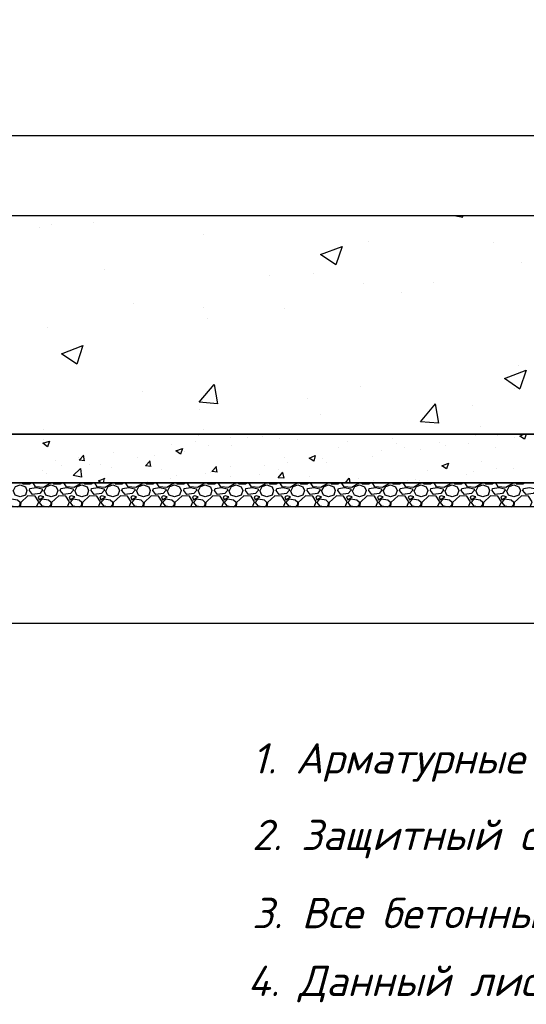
# Model space of a CAD drawing. Extents: x -119078 to 1619993, y 264752 to 340742.
# Tile 153 of 220: x 954782 to 958954, y 303143 to 311253. Entities that reach past the tile are written whole.
import ezdxf

# ---------------------------------------------------------------- set-up
doc = ezdxf.new("R2010")
doc.units = 0
doc.header["$MEASUREMENT"] = 0
doc.linetypes.add('CONTI', pattern=[0])
doc.layers.get('0').update_dxf_attribs({"color": 250, "linetype": 'CONTI'})
doc.layers.add('PDF _Геометрия', color=250, linetype='Continuous')
doc.layers.add('PDF _Текст', color=7, linetype='Continuous')
doc.styles.add('ICOCPEUR', font='isocpeui.ttf')
doc.styles.add('PDF ISOCPEUR Italic', font='isocpeui.ttf')

msp = doc.modelspace()

# ---------------------------------------------------------------- linework, layer by layer
at = {"layer": 'PDF _Геометрия', "color": 251, "lineweight": -3, "true_color": 0x535353}
for points in [[(940256.838, 310300.42), (966457.622, 310300.42)], [(940057.866, 306282.881), (966656.594, 306282.881)]]:
    msp.add_lwpolyline(points, dxfattribs=at)
at = {"layer": 'PDF _Геометрия', "color": 7, "lineweight": -3}
for points in [[(940358.44, 309640.002), (966356.02, 309640.002), (966356.02, 307840.789), (940358.44, 307840.789)], [(940155.235, 307840.789), (966559.225, 307840.789), (966559.225, 307438.612), (940155.235, 307438.612)], [(940057.866, 307438.612), (966656.594, 307438.612), (966656.594, 307239.64), (940057.866, 307239.64)]]:
    msp.add_lwpolyline(points, close=True, dxfattribs=at)
at = {"layer": 'PDF _Геометрия', "color": 8, "lineweight": -3, "true_color": 0x767676}
for points in [[(955391.4, 309584.968), (955391.4, 309584.968)], [(958359.044, 309640.002), (958431.013, 309627.302), (958426.779, 309640.002)], [(954942.655, 309542.633), (954942.655, 309542.633)], [(955044.257, 309568.034), (955044.257, 309568.034)], [(956297.357, 309483.365), (956297.357, 309483.365)], [(957656.292, 309428.33), (957656.292, 309428.33)], [(958680.786, 309419.863), (958680.786, 309419.863)], [(958917.859, 309254.759), (958917.859, 309254.759)], [(955480.302, 309199.724), (955480.302, 309199.724)], [(957199.08, 309165.857), (957199.08, 309165.857)], [(956835.004, 309144.689), (956835.004, 309144.689)], [(958189.706, 309085.421), (958189.706, 309085.421)], [(957613.958, 309076.954), (957613.958, 309076.954)], [(957922.999, 309004.986), (957922.999, 309004.986)], [(955717.375, 308911.85), (955717.375, 308911.85)], [(956297.357, 308886.449), (956297.357, 308886.449)], [(956962.008, 308877.982), (956962.008, 308877.982)], [(956326.991, 308793.314), (956326.991, 308793.314)], [(955014.623, 308721.345), (955014.623, 308721.345)], [(958900.925, 308209.098), (958773.922, 308298.001), (958951.726, 308365.736), (958900.925, 308213.332)], [(958888.225, 308408.07), (958888.225, 308408.07)], [(955793.577, 308192.165), (955793.577, 308192.165)], [(957584.324, 308230.266), (957584.324, 308230.266)], [(958858.591, 308213.332), (958858.591, 308213.332)], [(957148.279, 308137.13), (957148.279, 308137.13)], [(956263.489, 308039.761), (956263.489, 308039.761)], [(958202.407, 308090.562), (958232.041, 307929.691), (958083.87, 307942.391), (958206.64, 308090.562)], [(958507.215, 308077.862), (958507.215, 308077.862)], [(957258.349, 308001.66), (957258.349, 308001.66)], [(954980.756, 307874.656), (954980.756, 307874.656)], [(956293.123, 307878.89), (956293.123, 307878.89)], [(958574.95, 307904.29), (958574.95, 307904.29)], [(954976.522, 307794.221), (954976.522, 307794.221)], [(956255.022, 307828.088), (956255.022, 307828.088)], [(956517.496, 307815.388), (956517.496, 307815.388)], [(956661.433, 307811.155), (956661.433, 307811.155)], [(956779.97, 307819.621), (956779.97, 307819.621)], [(956923.907, 307802.688), (956923.907, 307802.688)], [(957067.844, 307794.221), (957067.844, 307794.221)], [(957851.031, 307802.688), (957851.031, 307802.688)], [(958536.849, 307828.088), (958536.849, 307828.088)], [(958718.887, 307832.322), (958718.887, 307832.322)], [(958858.591, 307811.155), (958858.591, 307811.155)], [(958951.726, 307840.789), (958939.026, 307798.454), (958900.925, 307823.855), (958934.792, 307840.789)], [(958943.259, 307811.155), (958943.259, 307811.155)], [(956034.883, 307751.886), (956034.883, 307751.886)], [(956229.622, 307777.287), (956229.622, 307777.287)], [(956335.458, 307743.419), (956335.458, 307743.419)], [(956525.963, 307747.653), (956525.963, 307747.653)], [(957406.519, 307726.486), (957406.519, 307726.486)], [(957478.488, 307777.287), (957478.488, 307777.287)], [(957757.895, 307705.318), (957757.895, 307705.318)], [(957884.898, 307760.353), (957884.898, 307760.353)], [(957948.4, 307730.719), (957948.4, 307730.719)], [(958083.87, 307709.552), (958083.87, 307709.552)], [(958236.274, 307768.82), (958236.274, 307768.82)], [(958291.309, 307743.419), (958291.309, 307743.419)], [(958477.581, 307764.587), (958477.581, 307764.587)], [(958697.72, 307726.486), (958697.72, 307726.486)], [(955078.125, 307624.883), (955078.125, 307624.883)], [(955268.63, 307650.284), (955268.63, 307650.284)], [(955319.431, 307620.65), (955272.863, 307624.883), (955310.964, 307667.217)], [(955315.198, 307620.65), (955306.731, 307667.217)], [(955556.504, 307688.385), (955556.504, 307688.385)], [(955751.243, 307646.05), (955751.243, 307646.05)], [(955890.946, 307667.217), (955890.946, 307667.217)], [(956140.719, 307696.852), (956140.719, 307696.852)], [(956962.008, 307650.284), (956962.008, 307650.284)], [(957275.282, 307641.817), (957275.282, 307641.817)], [(957690.16, 307654.517), (957690.16, 307654.517)], [(955128.926, 307578.315), (955128.926, 307578.315)], [(955353.299, 307586.782), (955353.299, 307586.782)], [(955446.435, 307591.016), (955446.435, 307591.016)], [(955535.337, 307561.381), (955535.337, 307561.381)], [(955865.546, 307574.082), (955818.978, 307578.315), (955857.079, 307620.65)], [(955861.312, 307574.082), (955852.845, 307620.65)], [(955945.981, 307544.448), (955945.981, 307544.448)], [(956411.66, 307527.514), (956365.092, 307531.747), (956403.193, 307574.082)], [(956407.426, 307527.514), (956398.96, 307574.082)], [(956517.496, 307574.082), (956517.496, 307574.082)], [(956796.903, 307578.315), (956796.903, 307578.315)], [(956911.206, 307548.681), (956911.206, 307548.681)], [(956987.408, 307603.716), (956987.408, 307603.716)], [(957304.917, 307603.716), (957304.917, 307603.716)], [(958587.65, 307616.416), (958587.65, 307616.416)], [(958710.42, 307552.915), (958710.42, 307552.915)], [(958850.124, 307557.148), (958850.124, 307557.148)], [(954968.055, 307540.214), (954968.055, 307540.214)], [(955001.923, 307514.814), (955001.923, 307514.814)], [(955450.668, 307438.612), (955429.501, 307455.545), (955484.536, 307476.713)], [(955471.835, 307438.612), (955480.302, 307476.713)], [(956026.416, 307476.713), (956026.416, 307476.713)], [(956072.984, 307497.88), (956072.984, 307497.88)], [(956314.291, 307514.814), (956314.291, 307514.814)], [(956352.392, 307527.514), (956352.392, 307527.514)], [(956517.496, 307493.646), (956517.496, 307493.646)], [(956758.802, 307510.58), (956758.802, 307510.58)], [(956945.074, 307523.28), (956957.774, 307476.713), (956911.206, 307480.946), (956949.307, 307527.514)], [(957165.213, 307493.646), (957165.213, 307493.646)], [(957465.787, 307438.612), (957495.422, 307476.713), (957499.655, 307438.612)], [(957571.624, 307476.713), (957571.624, 307476.713)], [(957698.627, 307459.779), (957698.627, 307459.779)], [(957978.034, 307459.779), (957978.034, 307459.779)], [(958037.302, 307468.246), (958037.302, 307468.246)], [(958143.138, 307540.214), (958143.138, 307540.214)], [(958464.88, 307510.58), (958464.88, 307510.58)], [(958515.682, 307531.747), (958515.682, 307531.747)], [(954730.983, 307375.11), (954747.916, 307408.977), (954786.017, 307421.678), (954828.352, 307404.744), (954841.052, 307375.11), (954828.352, 307337.009), (954786.017, 307324.309), (954743.683, 307337.009), (954726.749, 307375.11)], [(954802.951, 307438.612), (954807.185, 307430.145), (954862.219, 307430.145), (954874.92, 307438.612)], [(955031.557, 307438.612), (955027.324, 307430.145), (954976.522, 307400.511), (954913.021, 307404.744), (954891.854, 307438.612), (954896.087, 307438.612)], [(954984.989, 307375.11), (955001.923, 307408.977), (955040.024, 307421.678), (955082.358, 307404.744), (955095.059, 307375.11), (955082.358, 307337.009), (955040.024, 307324.309), (954997.69, 307337.009), (954980.756, 307375.11)], [(955056.958, 307438.612), (955061.191, 307430.145), (955116.226, 307430.145), (955128.926, 307438.612)], [(955285.564, 307438.612), (955281.33, 307430.145), (955230.529, 307400.511), (955167.027, 307404.744), (955145.86, 307438.612), (955150.094, 307438.612)], [(955238.996, 307375.11), (955255.93, 307408.977), (955294.031, 307421.678), (955336.365, 307404.744), (955349.065, 307375.11), (955336.365, 307337.009), (955294.031, 307324.309), (955251.696, 307337.009), (955234.762, 307375.11)], [(955310.964, 307438.612), (955315.198, 307430.145), (955370.233, 307430.145), (955382.933, 307438.612)], [(955539.57, 307438.612), (955535.337, 307430.145), (955484.536, 307400.511), (955421.034, 307404.744), (955399.867, 307438.612), (955404.1, 307438.612)], [(955493.003, 307375.11), (955509.936, 307408.977), (955548.037, 307421.678), (955590.372, 307404.744), (955603.072, 307375.11), (955590.372, 307337.009), (955548.037, 307324.309), (955505.703, 307337.009), (955488.769, 307375.11)], [(955564.971, 307438.612), (955569.205, 307430.145), (955624.239, 307430.145), (955636.94, 307438.612)], [(955793.577, 307438.612), (955789.344, 307430.145), (955738.542, 307400.511), (955675.041, 307404.744), (955653.873, 307438.612), (955658.107, 307438.612)], [(955747.009, 307375.11), (955763.943, 307408.977), (955802.044, 307421.678), (955844.378, 307404.744), (955857.079, 307375.11), (955844.378, 307337.009), (955802.044, 307324.309), (955759.71, 307337.009), (955742.776, 307375.11)], [(955818.978, 307438.612), (955823.211, 307430.145), (955878.246, 307430.145), (955890.946, 307438.612)], [(955835.912, 307451.312), (955835.912, 307451.312)], [(956047.584, 307438.612), (956043.35, 307430.145), (955992.549, 307400.511), (955929.047, 307404.744), (955907.88, 307438.612), (955912.114, 307438.612)], [(956001.016, 307375.11), (956017.95, 307408.977), (956056.051, 307421.678), (956098.385, 307404.744), (956111.085, 307375.11), (956098.385, 307337.009), (956056.051, 307324.309), (956013.716, 307337.009), (955996.782, 307375.11)], [(956072.984, 307438.612), (956077.218, 307430.145), (956132.253, 307430.145), (956144.953, 307438.612)], [(956132.253, 307442.845), (956132.253, 307442.845)], [(956301.59, 307438.612), (956297.357, 307430.145), (956246.556, 307400.511), (956183.054, 307404.744), (956161.887, 307438.612), (956166.12, 307438.612)], [(956255.022, 307375.11), (956271.956, 307408.977), (956310.057, 307421.678), (956352.392, 307404.744), (956365.092, 307375.11), (956352.392, 307337.009), (956310.057, 307324.309), (956267.723, 307337.009), (956250.789, 307375.11)], [(956326.991, 307438.612), (956331.224, 307430.145), (956386.259, 307430.145), (956398.96, 307438.612)], [(956555.597, 307438.612), (956551.364, 307430.145), (956500.562, 307400.511), (956437.061, 307404.744), (956415.893, 307438.612), (956420.127, 307438.612)], [(956509.029, 307375.11), (956525.963, 307408.977), (956564.064, 307421.678), (956606.398, 307404.744), (956619.099, 307375.11), (956606.398, 307337.009), (956564.064, 307324.309), (956521.729, 307337.009), (956504.796, 307375.11)], [(956580.998, 307438.612), (956585.231, 307430.145), (956640.266, 307430.145), (956652.966, 307438.612)], [(956809.604, 307438.612), (956805.37, 307430.145), (956754.569, 307400.511), (956691.067, 307404.744), (956669.9, 307438.612), (956674.133, 307438.612)], [(956763.036, 307375.11), (956779.97, 307408.977), (956818.071, 307421.678), (956860.405, 307404.744), (956873.105, 307375.11), (956860.405, 307337.009), (956818.071, 307324.309), (956775.736, 307337.009), (956758.802, 307375.11)], [(956835.004, 307438.612), (956839.238, 307430.145), (956894.273, 307430.145), (956906.973, 307438.612)], [(957063.61, 307438.612), (957059.377, 307430.145), (957008.575, 307400.511), (956945.074, 307404.744), (956923.907, 307438.612), (956928.14, 307438.612)], [(957017.042, 307375.11), (957033.976, 307408.977), (957072.077, 307421.678), (957114.412, 307404.744), (957127.112, 307375.11), (957114.412, 307337.009), (957072.077, 307324.309), (957029.743, 307337.009), (957012.809, 307375.11)], [(957089.011, 307438.612), (957093.244, 307430.145), (957148.279, 307430.145), (957160.979, 307438.612)], [(957317.617, 307438.612), (957313.383, 307430.145), (957262.582, 307400.511), (957199.08, 307404.744), (957177.913, 307438.612), (957182.147, 307438.612)], [(957271.049, 307375.11), (957287.983, 307408.977), (957326.084, 307421.678), (957368.418, 307404.744), (957381.119, 307375.11), (957368.418, 307337.009), (957326.084, 307324.309), (957283.749, 307337.009), (957266.816, 307375.11)], [(957343.018, 307438.612), (957347.251, 307430.145), (957402.286, 307430.145), (957414.986, 307438.612)], [(957571.624, 307438.612), (957567.39, 307430.145), (957516.589, 307400.511), (957453.087, 307404.744), (957431.92, 307438.612), (957436.153, 307438.612)], [(957525.056, 307375.11), (957541.989, 307408.977), (957580.09, 307421.678), (957622.425, 307404.744), (957635.125, 307375.11), (957622.425, 307337.009), (957580.09, 307324.309), (957537.756, 307337.009), (957520.822, 307375.11)], [(957597.024, 307438.612), (957601.258, 307430.145), (957656.292, 307430.145), (957668.993, 307438.612)], [(957825.63, 307438.612), (957821.397, 307430.145), (957770.595, 307400.511), (957707.094, 307404.744), (957685.927, 307438.612), (957690.16, 307438.612)], [(957779.062, 307375.11), (957795.996, 307408.977), (957834.097, 307421.678), (957876.432, 307404.744), (957889.132, 307375.11), (957876.432, 307337.009), (957834.097, 307324.309), (957791.763, 307337.009), (957774.829, 307375.11)], [(957851.031, 307438.612), (957855.264, 307430.145), (957910.299, 307430.145), (957922.999, 307438.612)], [(958079.637, 307438.612), (958075.403, 307430.145), (958024.602, 307400.511), (957961.1, 307404.744), (957939.933, 307438.612), (957944.167, 307438.612)], [(958033.069, 307375.11), (958050.003, 307408.977), (958088.104, 307421.678), (958130.438, 307404.744), (958143.138, 307375.11), (958130.438, 307337.009), (958088.104, 307324.309), (958045.769, 307337.009), (958028.835, 307375.11)], [(958075.403, 307455.545), (958075.403, 307455.545)], [(958105.037, 307438.612), (958109.271, 307430.145), (958164.306, 307430.145), (958177.006, 307438.612)], [(958333.643, 307438.612), (958329.41, 307430.145), (958278.609, 307400.511), (958215.107, 307404.744), (958193.94, 307438.612), (958198.173, 307438.612)], [(958287.076, 307375.11), (958304.009, 307408.977), (958342.11, 307421.678), (958384.445, 307404.744), (958397.145, 307375.11), (958384.445, 307337.009), (958342.11, 307324.309), (958299.776, 307337.009), (958282.842, 307375.11)], [(958359.044, 307438.612), (958363.278, 307430.145), (958418.312, 307430.145), (958431.013, 307438.612)], [(958384.445, 307442.845), (958384.445, 307442.845)], [(958587.65, 307438.612), (958583.417, 307430.145), (958532.615, 307400.511), (958469.114, 307404.744), (958447.946, 307438.612), (958452.18, 307438.612)], [(958541.082, 307375.11), (958558.016, 307408.977), (958596.117, 307421.678), (958638.451, 307404.744), (958651.152, 307375.11), (958638.451, 307337.009), (958596.117, 307324.309), (958553.783, 307337.009), (958536.849, 307375.11)], [(958613.051, 307438.612), (958617.284, 307430.145), (958672.319, 307430.145), (958685.019, 307438.612)], [(958841.657, 307438.612), (958837.423, 307430.145), (958786.622, 307400.511), (958723.12, 307404.744), (958701.953, 307438.612), (958706.187, 307438.612)], [(958795.089, 307375.11), (958812.023, 307408.977), (958850.124, 307421.678), (958892.458, 307404.744), (958905.158, 307375.11), (958892.458, 307337.009), (958850.124, 307324.309), (958807.789, 307337.009), (958790.855, 307375.11)], [(958867.057, 307438.612), (958871.291, 307430.145), (958926.326, 307430.145), (958939.026, 307438.612)], [(954773.317, 307239.64), (954786.017, 307260.807), (954786.017, 307277.741), (954764.85, 307294.674), (954714.049, 307303.141), (954688.648, 307277.741), (954709.815, 307248.107), (954764.85, 307239.64)], [(954921.488, 307239.64), (954938.421, 307281.974), (954908.787, 307328.542), (954849.519, 307332.775), (954790.251, 307277.741), (954786.017, 307239.64)], [(955027.324, 307239.64), (955040.024, 307260.807), (955040.024, 307277.741), (955018.857, 307294.674), (954968.055, 307303.141), (954942.655, 307277.741), (954963.822, 307248.107), (955018.857, 307239.64)], [(955175.494, 307239.64), (955192.428, 307281.974), (955162.794, 307328.542), (955103.526, 307332.775), (955044.257, 307277.741), (955040.024, 307239.64)], [(955281.33, 307239.64), (955294.031, 307260.807), (955294.031, 307277.741), (955272.863, 307294.674), (955222.062, 307303.141), (955196.661, 307277.741), (955217.829, 307248.107), (955272.863, 307239.64)], [(955429.501, 307239.64), (955446.435, 307281.974), (955416.801, 307328.542), (955357.532, 307332.775), (955298.264, 307277.741), (955294.031, 307239.64)], [(955535.337, 307239.64), (955548.037, 307260.807), (955548.037, 307277.741), (955526.87, 307294.674), (955476.069, 307303.141), (955450.668, 307277.741), (955471.835, 307248.107), (955526.87, 307239.64)], [(955683.508, 307239.64), (955700.441, 307281.974), (955670.807, 307328.542), (955611.539, 307332.775), (955552.271, 307277.741), (955548.037, 307239.64)], [(955789.344, 307239.64), (955802.044, 307260.807), (955802.044, 307277.741), (955780.877, 307294.674), (955730.075, 307303.141), (955704.675, 307277.741), (955725.842, 307248.107), (955780.877, 307239.64)], [(955937.514, 307239.64), (955954.448, 307281.974), (955924.814, 307328.542), (955865.546, 307332.775), (955806.277, 307277.741), (955802.044, 307239.64)], [(956043.35, 307239.64), (956056.051, 307260.807), (956056.051, 307277.741), (956034.883, 307294.674), (955984.082, 307303.141), (955958.681, 307277.741), (955979.849, 307248.107), (956034.883, 307239.64)], [(956191.521, 307239.64), (956208.455, 307281.974), (956178.82, 307328.542), (956119.552, 307332.775), (956060.284, 307277.741), (956056.051, 307239.64)], [(956297.357, 307239.64), (956310.057, 307260.807), (956310.057, 307277.741), (956288.89, 307294.674), (956238.089, 307303.141), (956212.688, 307277.741), (956233.855, 307248.107), (956288.89, 307239.64)], [(956445.527, 307239.64), (956462.461, 307281.974), (956432.827, 307328.542), (956373.559, 307332.775), (956314.291, 307277.741), (956310.057, 307239.64)], [(956551.364, 307239.64), (956564.064, 307260.807), (956564.064, 307277.741), (956542.897, 307294.674), (956492.095, 307303.141), (956466.695, 307277.741), (956487.862, 307248.107), (956542.897, 307239.64)], [(956699.534, 307239.64), (956716.468, 307281.974), (956686.834, 307328.542), (956627.566, 307332.775), (956568.297, 307277.741), (956564.064, 307239.64)], [(956805.37, 307239.64), (956818.071, 307260.807), (956818.071, 307277.741), (956796.903, 307294.674), (956746.102, 307303.141), (956720.701, 307277.741), (956741.869, 307248.107), (956796.903, 307239.64)], [(956953.541, 307239.64), (956970.474, 307281.974), (956940.84, 307328.542), (956881.572, 307332.775), (956822.304, 307277.741), (956818.071, 307239.64)], [(957059.377, 307239.64), (957072.077, 307260.807), (957072.077, 307277.741), (957050.91, 307294.674), (957000.109, 307303.141), (956974.708, 307277.741), (956995.875, 307248.107), (957050.91, 307239.64)], [(957207.547, 307239.64), (957224.481, 307281.974), (957194.847, 307328.542), (957135.579, 307332.775), (957076.311, 307277.741), (957072.077, 307239.64)], [(957313.383, 307239.64), (957326.084, 307260.807), (957326.084, 307277.741), (957304.917, 307294.674), (957254.115, 307303.141), (957228.715, 307277.741), (957249.882, 307248.107), (957304.917, 307239.64)], [(957461.554, 307239.64), (957478.488, 307281.974), (957448.854, 307328.542), (957389.585, 307332.775), (957330.317, 307277.741), (957326.084, 307239.64)], [(957567.39, 307239.64), (957580.09, 307260.807), (957580.09, 307277.741), (957558.923, 307294.674), (957508.122, 307303.141), (957482.721, 307277.741), (957503.888, 307248.107), (957558.923, 307239.64)], [(957715.561, 307239.64), (957732.494, 307281.974), (957702.86, 307328.542), (957643.592, 307332.775), (957584.324, 307277.741), (957580.09, 307239.64)], [(957821.397, 307239.64), (957834.097, 307260.807), (957834.097, 307277.741), (957812.93, 307294.674), (957762.129, 307303.141), (957736.728, 307277.741), (957757.895, 307248.107), (957812.93, 307239.64)], [(957969.567, 307239.64), (957986.501, 307281.974), (957956.867, 307328.542), (957897.599, 307332.775), (957838.331, 307277.741), (957834.097, 307239.64)], [(958075.403, 307239.64), (958088.104, 307260.807), (958088.104, 307277.741), (958066.936, 307294.674), (958016.135, 307303.141), (957990.734, 307277.741), (958011.902, 307248.107), (958066.936, 307239.64)], [(958223.574, 307239.64), (958240.508, 307281.974), (958210.874, 307328.542), (958151.605, 307332.775), (958092.337, 307277.741), (958088.104, 307239.64)], [(958329.41, 307239.64), (958342.11, 307260.807), (958342.11, 307277.741), (958320.943, 307294.674), (958270.142, 307303.141), (958244.741, 307277.741), (958265.908, 307248.107), (958320.943, 307239.64)], [(958477.581, 307239.64), (958494.514, 307281.974), (958464.88, 307328.542), (958405.612, 307332.775), (958346.344, 307277.741), (958342.11, 307239.64)], [(958583.417, 307239.64), (958596.117, 307260.807), (958596.117, 307277.741), (958574.95, 307294.674), (958524.148, 307303.141), (958498.748, 307277.741), (958519.915, 307248.107), (958574.95, 307239.64)], [(958731.587, 307239.64), (958748.521, 307281.974), (958718.887, 307328.542), (958659.619, 307332.775), (958600.35, 307277.741), (958596.117, 307239.64)], [(958837.423, 307239.64), (958850.124, 307260.807), (958850.124, 307277.741), (958828.956, 307294.674), (958778.155, 307303.141), (958752.754, 307277.741), (958773.922, 307248.107), (958828.956, 307239.64)], [(958985.594, 307239.64), (959002.528, 307281.974), (958972.893, 307328.542), (958913.625, 307332.775), (958854.357, 307277.741), (958850.124, 307239.64)]]:
    msp.add_lwpolyline(points, dxfattribs=at)
for points in [[(957436.153, 309385.996), (957385.352, 309233.592), (957258.349, 309318.261)], [(955302.498, 308568.941), (955251.696, 308416.537), (955124.693, 308501.206)], [(956382.026, 308247.199), (956411.66, 308090.562), (956259.256, 308103.262)], [(955027.324, 307781.52), (955010.39, 307734.953), (954972.289, 307764.587)], [(956123.786, 307722.252), (956106.852, 307675.684), (956068.751, 307701.085)], [(957216.014, 307662.984), (957203.314, 307616.416), (957165.213, 307641.817)], [(955289.797, 307485.179), (955222.062, 307497.88), (955281.33, 307557.148)], [(958312.476, 307599.482), (958295.542, 307552.915), (958257.441, 307578.315)], [(954866.453, 307392.044), (954917.254, 307400.511), (954968.055, 307387.81), (954968.055, 307375.11), (954946.888, 307349.709), (954887.62, 307341.242), (954862.219, 307375.11)], [(955120.459, 307392.044), (955171.261, 307400.511), (955222.062, 307387.81), (955222.062, 307375.11), (955200.895, 307349.709), (955141.627, 307341.242), (955116.226, 307375.11)], [(955374.466, 307392.044), (955425.267, 307400.511), (955476.069, 307387.81), (955476.069, 307375.11), (955454.902, 307349.709), (955395.633, 307341.242), (955370.233, 307375.11)], [(955628.473, 307392.044), (955679.274, 307400.511), (955730.075, 307387.81), (955730.075, 307375.11), (955708.908, 307349.709), (955649.64, 307341.242), (955624.239, 307375.11)], [(955882.479, 307392.044), (955933.281, 307400.511), (955984.082, 307387.81), (955984.082, 307375.11), (955962.915, 307349.709), (955903.647, 307341.242), (955878.246, 307375.11)], [(956136.486, 307392.044), (956187.287, 307400.511), (956238.089, 307387.81), (956238.089, 307375.11), (956216.921, 307349.709), (956157.653, 307341.242), (956132.253, 307375.11)], [(956390.493, 307392.044), (956441.294, 307400.511), (956492.095, 307387.81), (956492.095, 307375.11), (956470.928, 307349.709), (956411.66, 307341.242), (956386.259, 307375.11)], [(956644.499, 307392.044), (956695.301, 307400.511), (956746.102, 307387.81), (956746.102, 307375.11), (956724.935, 307349.709), (956665.667, 307341.242), (956640.266, 307375.11)], [(956898.506, 307392.044), (956949.307, 307400.511), (957000.109, 307387.81), (957000.109, 307375.11), (956978.941, 307349.709), (956919.673, 307341.242), (956894.273, 307375.11)], [(957152.513, 307392.044), (957203.314, 307400.511), (957254.115, 307387.81), (957254.115, 307375.11), (957232.948, 307349.709), (957173.68, 307341.242), (957148.279, 307375.11)], [(957406.519, 307392.044), (957457.321, 307400.511), (957508.122, 307387.81), (957508.122, 307375.11), (957486.955, 307349.709), (957427.686, 307341.242), (957402.286, 307375.11)], [(957660.526, 307392.044), (957711.327, 307400.511), (957762.129, 307387.81), (957762.129, 307375.11), (957740.961, 307349.709), (957681.693, 307341.242), (957656.292, 307375.11)], [(957914.533, 307392.044), (957965.334, 307400.511), (958016.135, 307387.81), (958016.135, 307375.11), (957994.968, 307349.709), (957935.7, 307341.242), (957910.299, 307375.11)], [(958168.539, 307392.044), (958219.34, 307400.511), (958270.142, 307387.81), (958270.142, 307375.11), (958248.975, 307349.709), (958189.706, 307341.242), (958164.306, 307375.11)], [(958422.546, 307392.044), (958473.347, 307400.511), (958524.148, 307387.81), (958524.148, 307375.11), (958502.981, 307349.709), (958443.713, 307341.242), (958418.312, 307375.11)], [(958676.552, 307392.044), (958727.354, 307400.511), (958778.155, 307387.81), (958778.155, 307375.11), (958756.988, 307349.709), (958697.72, 307341.242), (958672.319, 307375.11)], [(958930.559, 307392.044), (958981.36, 307400.511), (959032.162, 307387.81), (959032.162, 307375.11), (959010.994, 307349.709), (958951.726, 307341.242), (958926.326, 307375.11)], [(954951.122, 307332.775), (954934.188, 307324.309), (954942.655, 307298.908), (954980.756, 307324.309)], [(955205.128, 307332.775), (955188.195, 307324.309), (955196.661, 307298.908), (955234.762, 307324.309)], [(955459.135, 307332.775), (955442.201, 307324.309), (955450.668, 307298.908), (955488.769, 307324.309)], [(955713.142, 307332.775), (955696.208, 307324.309), (955704.675, 307298.908), (955742.776, 307324.309)], [(955967.148, 307332.775), (955950.215, 307324.309), (955958.681, 307298.908), (955996.782, 307324.309)], [(956221.155, 307332.775), (956204.221, 307324.309), (956212.688, 307298.908), (956250.789, 307324.309)], [(956475.162, 307332.775), (956458.228, 307324.309), (956466.695, 307298.908), (956504.796, 307324.309)], [(956729.168, 307332.775), (956712.234, 307324.309), (956720.701, 307298.908), (956758.802, 307324.309)], [(956983.175, 307332.775), (956966.241, 307324.309), (956974.708, 307298.908), (957012.809, 307324.309)], [(957237.181, 307332.775), (957220.248, 307324.309), (957228.715, 307298.908), (957266.816, 307324.309)], [(957491.188, 307332.775), (957474.254, 307324.309), (957482.721, 307298.908), (957520.822, 307324.309)], [(957745.195, 307332.775), (957728.261, 307324.309), (957736.728, 307298.908), (957774.829, 307324.309)], [(957999.201, 307332.775), (957982.268, 307324.309), (957990.734, 307298.908), (958028.835, 307324.309)], [(958253.208, 307332.775), (958236.274, 307324.309), (958244.741, 307298.908), (958282.842, 307324.309)], [(958507.215, 307332.775), (958490.281, 307324.309), (958498.748, 307298.908), (958536.849, 307324.309)], [(958761.221, 307332.775), (958744.288, 307324.309), (958752.754, 307298.908), (958790.855, 307324.309)]]:
    msp.add_lwpolyline(points, close=True, dxfattribs=at)

# ---------------------------------------------------------------- texts
at = {"linetype": 'Continuous', "lineweight": 25, "ltscale": 15, "insert": (12863.76, 311222.017), "char_height": 250, "width": 17877.44941, "attachment_point": 1, "style": 'ICOCPEUR'}
msp.add_mtext('\\pi4862.31;{\\H1.16667x;\\LАнтисейсмические мероприятия\\P\\pi0;\\H0.71428x;\\l       Для обеспечения сейсмостойкости несущих конструкций и фундаментов соблюдены все условия КМК 2.01.03-19 «Строительство в сейсмических районах».\\P\\pi5355.138;\\H1.4x;\\LАнтикоррозионная защита\\l\\P\\pi0;\\H0.71428x;       Защита конструкций от коррозии должна производиться в соответствии КМК 2.03.11-96 "Защита строительных конструкций от коррозии" ГОСТ 9.402-2004 «Покрытия лакокрасочные. Подготовка (металлических поверхностей перед окрашиванием». Антикоррозионное покрытие должно обеспечивать защиту конструкций. \\P       \\A1;Все несущие металлоконструкции грунтовать и\\A0; окрасить эмалью ПФ-115 (ГОСТ6465-76) за 2 раза по грунтовке ГФ-021 (ГОСТ 25129-82)\\A1;.\\P      Для железобетонных конструкций использовать бетон \\A0;на портландцементе по ГОСТ 10178-85*,\\A1; водонепроницаемости W\\A0;4\\A1; и морозостойкостью F100\\A0;.\\A1;\\P\\A0;       \\A1;Все \\A0;поверхности бетонных и ж.б конструкций, соприкасающиеся с грунтом обмазать \\A1;\\C256;горячим битумом за 2 раза\\A0;\\C0; по ГОСТ 28379-89.}\\P\\pi5566.64787;{\\H1.16666x;\\LАнтипросадочные мероприятия\\A1;\\l\\P\\pi0;\\H0.71428x;        В соответствии с требованиями КМК 2.02.01-98 приняты противопросадочные мероприятия для первого типа грунтовых условий. Для устранения просадочных свойств грунтов I типа предусмотрено уплотнение тяжелыми трамбовками грунтов в основании котлованов и устройство подготовки из бетона класса В7,5. Насыпные грунты и строительный мусор толщиной до 1,5м удалить и заменить засыпкой из ГПС до бетонной подготовки.}', dxfattribs=at)
at = {"layer": 'PDF _Текст', "lineweight": 30, "char_height": 249.97948, "attachment_point": 7, "style": 'PDF ISOCPEUR Italic'}
for s, insert in [('1. Арматурные стержни завязать отожженной проволокой', (956695.301, 304976.285)), ('2. Защитный слой бетона для рабочей арматуры принят 30мм', (956695.301, 304345.502)), ('3. Все бетонные работы выполнить на сульфатостойком цементе, W8.', (956695.301, 303702.019)), ('4. Данный лист смотреть с листом 16.', (956657.2, 303143.204))]:
    msp.add_mtext(s, dxfattribs=dict(at, insert=insert))

doc.saveas('drawing.dxf')
